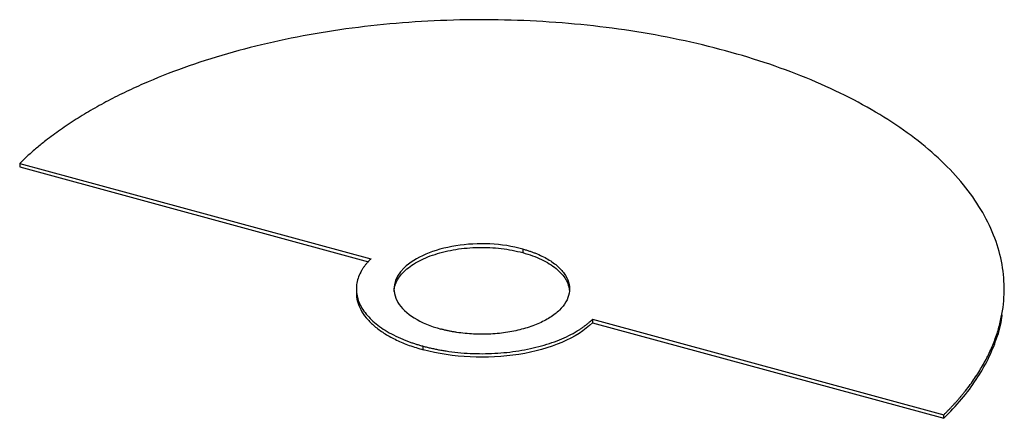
# Paper-space layout '_Trimétrica' of a CAD drawing. Header units: millimetres. Extents: x -111 to 125, y -31 to 64.
import ezdxf

# ---------------------------------------------------------------- set-up
doc = ezdxf.new("R2010")
doc.units = ezdxf.units.MM

psp = doc.layouts.new('_Trimétrica')

# ---------------------------------------------------------------- linework, layer by layer
at = {"color": 7, "linetype": 'Continuous', "lineweight": 25}
for p, q in [((-110.55, 30.05), (-26.53, 7.21)), ((-110.55, 30.05), (-110.55, 29.19)), ((-110.55, 29.19), (-27.13, 6.52)), ((9.8, 9.57), (9.8, 8.71)), ((-30, 0), (-30, -0.86)), ((125, -0.86), (125, 0)), ((26.53, -7.21), (110.55, -30.05)), ((26.53, -7.21), (26.53, -8.07)), ((26.53, -8.07), (110.55, -30.9)), ((-14, -14.52), (-14, -13.67)), ((110.55, -30.9), (110.55, -30.05))]:
    psp.add_line(p, q, dxfattribs=at)
for points, knots in [([(110.55, -30.05), (110.73, -29.88), (111.07, -29.54), (111.58, -29.02), (112.08, -28.51), (112.57, -27.99), (113.05, -27.48), (113.52, -26.96), (113.98, -26.43), (114.43, -25.91), (114.88, -25.38), (115.31, -24.85), (116.38, -23.52), (117.96, -21.37), (119.86, -18.37), (121.46, -15.32), (122.78, -12.23), (123.79, -9.11), (124.75, -4.93), (125.2, 0.34), (124.53, 6.66), (122.66, 12.92), (119.61, 19.05), (115.41, 24.99), (110.1, 30.7), (103.73, 36.11), (96.36, 41.17), (88.06, 45.84), (78.91, 50.06), (69, 53.81), (58.43, 57.03), (47.3, 59.71), (35.71, 61.81), (23.77, 63.31), (11.61, 64.21), (-0.67, 64.48), (-12.93, 64.14), (-25.08, 63.18), (-36.98, 61.61), (-48.53, 59.44), (-59.61, 56.71), (-70.11, 53.42), (-78.3, 50.26), (-84.47, 47.49), (-88.89, 45.3), (-93.1, 43), (-97.09, 40.59), (-100.84, 38.09), (-103.56, 36.07), (-105.42, 34.6), (-106.51, 33.71), (-107.56, 32.8), (-108.59, 31.89), (-109.59, 30.98), (-110.23, 30.36), (-110.55, 30.05)], [0, 0, 0, 0, 0.002844, 0.005686, 0.008528, 0.011369, 0.01421, 0.01705, 0.019891, 0.022732, 0.025574, 0.028416, 0.03126, 0.046888, 0.062517, 0.078145, 0.093774, 0.109402, 0.125031, 0.156278, 0.187526, 0.218773, 0.25002, 0.281268, 0.312515, 0.343763, 0.37501, 0.406258, 0.437505, 0.468753, 0.5, 0.531248, 0.562495, 0.593743, 0.62499, 0.656237, 0.687485, 0.718732, 0.74998, 0.781227, 0.812475, 0.843722, 0.87497, 0.890598, 0.906227, 0.921855, 0.937483, 0.953112, 0.96874, 0.973953, 0.979162, 0.98437, 0.989578, 0.994788, 1, 1, 1, 1]), ([(9.8, 9.57), (4.87, 10.9), (-0.88, 11.18), (-11.52, 9.49), (-15.97, 7.58), (-21.17, 2.51), (-21.71, -0.45), (-18.42, -5.94), (-14.73, -8.23), (-9.8, -9.57)], [0, 0, 0, 0, 0.25, 0.25, 0.5, 0.5, 0.75, 0.75, 1, 1, 1, 1]), ([(-20.95, -0.59), (-20.94, -0.34), (-20.93, 0.37), (-20.52, 1.55), (-19.75, 2.91), (-18.63, 4.2), (-17.18, 5.41), (-15.45, 6.52), (-13.45, 7.49), (-11.22, 8.32), (-8.79, 9), (-6.22, 9.51), (-3.54, 9.84), (-0.8, 9.98), (1.95, 9.94), (4.67, 9.72), (7.32, 9.32), (8.97, 8.91), (9.8, 8.71)], [0, 0, 0, 0, 0.033533, 0.097964, 0.162395, 0.226826, 0.291257, 0.355689, 0.42012, 0.484551, 0.548982, 0.613413, 0.677844, 0.742275, 0.806707, 0.871138, 0.935569, 1, 1, 1, 1]), ([(9.8, 9.57), (9.94, 9.53), (10.21, 9.45), (10.6, 9.34), (11, 9.22), (11.38, 9.09), (11.77, 8.96), (12.14, 8.83), (12.51, 8.69), (12.88, 8.54), (13.65, 8.23), (14.79, 7.7), (16.19, 6.92), (17.43, 6.07), (18.85, 4.86), (20.19, 3.22), (21.02, 1.12), (21.04, -1.01), (20.26, -3.1), (18.69, -5.08), (16.41, -6.86), (13.49, -8.38), (10.06, -9.57), (6.24, -10.4), (2.86, -10.76), (0.11, -10.83), (-1.95, -10.79), (-3.99, -10.64), (-5.6, -10.43), (-6.78, -10.24), (-7.55, -10.1), (-8.31, -9.93), (-9.07, -9.76), (-9.56, -9.63), (-9.8, -9.57)], [0, 0, 0, 0, 0.006968, 0.013923, 0.020871, 0.027814, 0.034755, 0.041697, 0.048645, 0.055601, 0.062568, 0.093841, 0.125113, 0.156385, 0.187657, 0.250126, 0.312595, 0.375064, 0.437533, 0.500001, 0.56247, 0.624939, 0.687408, 0.749877, 0.812345, 0.843618, 0.87489, 0.906162, 0.937434, 0.949967, 0.96247, 0.974964, 0.987468, 1, 1, 1, 1]), ([(-26.53, 7.21), (-26.62, 7.13), (-26.78, 6.97), (-27.02, 6.72), (-27.25, 6.47), (-27.47, 6.22), (-27.68, 5.96), (-27.88, 5.71), (-28.07, 5.45), (-28.26, 5.19), (-28.43, 4.93), (-28.6, 4.67), (-28.99, 4.01), (-29.5, 2.94), (-29.92, 1.43), (-30.05, -0.08), (-29.89, -1.6), (-29.44, -3.1), (-28.71, -4.57), (-27.7, -6), (-26.42, -7.37), (-24.9, -8.67), (-23.13, -9.88), (-21.13, -11), (-19.43, -11.79), (-18.14, -12.31), (-17.35, -12.61), (-16.54, -12.9), (-15.71, -13.17), (-14.87, -13.42), (-14.29, -13.59), (-14, -13.67)], [0, 0, 0, 0, 0.011394, 0.022772, 0.034137, 0.045493, 0.056844, 0.068193, 0.079544, 0.0909, 0.102265, 0.113643, 0.125037, 0.187531, 0.250025, 0.312519, 0.375014, 0.437508, 0.500002, 0.562496, 0.62499, 0.687484, 0.749979, 0.812473, 0.874967, 0.895843, 0.916675, 0.937483, 0.958292, 0.979124, 1, 1, 1, 1]), ([(9.8, 8.71), (10.59, 8.47), (12.18, 8), (14.31, 7.1), (16.21, 6.07), (17.82, 4.92), (19.14, 3.67), (20.11, 2.35), (20.75, 1.03), (20.89, 0.14), (20.95, -0.27)], [0, 0, 0, 0, 0.1270192, 0.2540384, 0.3810576, 0.5080769, 0.6350961, 0.7621153, 0.8891345, 1, 1, 1, 1]), ([(-29.95, -0.86), (-29.96, -1.05), (-30.03, -1.92), (-29.63, -3.46), (-28.75, -5.43), (-27.34, -7.33), (-25.46, -9.11), (-23.16, -10.75), (-20.45, -12.22), (-17.4, -13.51), (-15.14, -14.19), (-14, -14.52)], [0, 0, 0, 0, 0.035045, 0.155665, 0.276284, 0.396903, 0.517523, 0.638142, 0.758761, 0.879381, 1, 1, 1, 1]), ([(110.55, -30.9), (112.01, -29.39), (114.94, -26.38), (118.43, -21.64), (121.26, -16.8), (123.25, -11.85), (124.33, -8.29), (124.51, -6.38), (124.53, -6.16)], [0, 0, 0, 0, 0.194838, 0.389677, 0.584515, 0.779354, 0.974192, 1, 1, 1, 1]), ([(-14, -13.67), (-13.84, -13.71), (-13.53, -13.79), (-13.04, -13.92), (-12.56, -14.03), (-12.07, -14.15), (-11.58, -14.25), (-11.09, -14.36), (-10.59, -14.46), (-10.08, -14.55), (-9.58, -14.64), (-9.07, -14.73), (-7.79, -14.93), (-5.71, -15.19), (-2.79, -15.41), (0.16, -15.48), (3.1, -15.39), (6.02, -15.16), (8.88, -14.79), (11.65, -14.27), (14.31, -13.61), (16.83, -12.82), (19.19, -11.91), (21.36, -10.89), (22.89, -10), (23.9, -9.34), (24.48, -8.93), (25.04, -8.52), (25.56, -8.09), (26.07, -7.66), (26.38, -7.36), (26.53, -7.21)], [0, 0, 0, 0, 0.011394, 0.022772, 0.034137, 0.045493, 0.056844, 0.068193, 0.079544, 0.0909, 0.102265, 0.113643, 0.125037, 0.187531, 0.250025, 0.312519, 0.375014, 0.437508, 0.500002, 0.562496, 0.62499, 0.687484, 0.749979, 0.812473, 0.874967, 0.895843, 0.916675, 0.937483, 0.958292, 0.979124, 1, 1, 1, 1]), ([(26.53, -8.07), (22.82, -11.69), (16.46, -14.41), (1.26, -16.83), (-6.96, -16.43), (-14, -14.52)], [0, 0, 0, 0, 0.5, 0.5, 1, 1, 1, 1])]:
    psp.add_open_spline(points, degree=3, knots=knots, dxfattribs=at)

doc.saveas('drawing.dxf')
